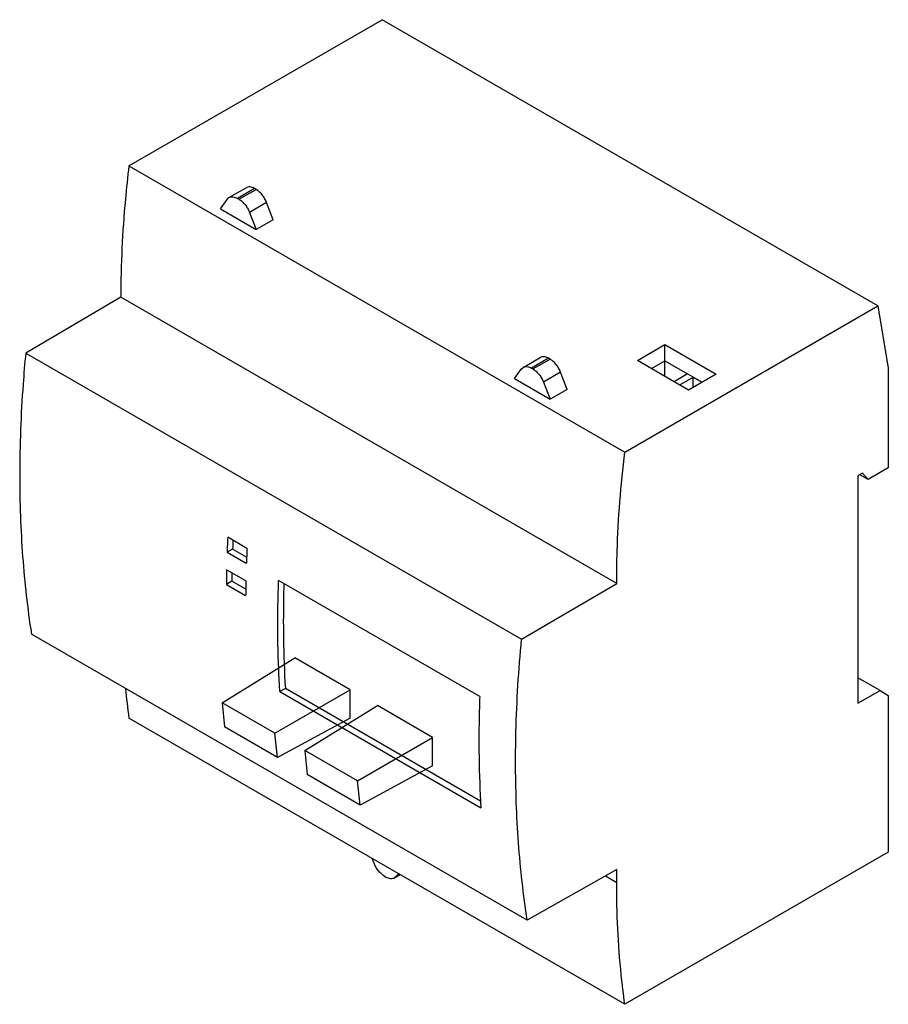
# Model space of a CAD drawing. Header units: millimetres. Extents: x 17 to 128, y 38 to 164.
import ezdxf

# ---------------------------------------------------------------- set-up
doc = ezdxf.new("R2010")
doc.units = ezdxf.units.MM
doc.header["$LTSCALE"] = 13.116557
doc.layers.get('0').update_dxf_attribs({"linetype": 'CONTINUOUS'})

msp = doc.modelspace()

# ---------------------------------------------------------------- linework, layer by layer
at = {"color": 7}
for p, q in [((30.52, 145.29), (63.01, 164.04)), ((126.65, 127.3), (63.01, 164.04)), ((30.52, 145.29), (94.16, 108.54)), ((43.36, 141.2), (45.56, 142.47)), ((46.66, 142.36), (44.46, 141.1)), ((44.65, 140.99), (46.84, 142.25)), ((46.84, 142.25), (46.66, 142.36)), ((42.26, 139.76), (43.12, 140.97)), ((43.12, 140.97), (43.36, 141.2)), ((44.65, 140.99), (44.46, 141.1)), ((48.19, 140.58), (46, 139.31)), ((49.04, 138.37), (48.19, 140.58)), ((42.26, 139.76), (46.85, 137.1)), ((46, 139.31), (46.85, 137.1)), ((49.04, 138.37), (46.85, 137.1)), ((29.48, 128.43), (17.28, 121.26)), ((93.12, 91.69), (29.48, 128.43)), ((94.16, 108.54), (126.65, 127.3)), ((126.65, 127.3), (127.98, 119.33)), ((95.78, 120.31), (99.31, 122.35)), ((99.31, 120.27), (99.31, 122.35)), ((99.31, 122.35), (105.89, 118.56)), ((17.28, 121.26), (80.92, 84.52)), ((81.1, 119.42), (83.29, 120.69)), ((84.39, 120.58), (82.2, 119.31)), ((82.38, 119.21), (84.57, 120.47)), ((84.57, 120.47), (84.39, 120.58)), ((102.35, 116.51), (95.78, 120.31)), ((97.58, 119.27), (99.31, 120.27)), ((99.29, 118.28), (99.29, 120.26)), ((99.3, 120.26), (102.22, 118.57)), ((99.31, 120.27), (104.09, 117.51)), ((79.99, 117.97), (80.85, 119.19)), ((80.85, 119.19), (81.1, 119.42)), ((82.38, 119.21), (82.2, 119.31)), ((85.92, 118.8), (83.73, 117.53)), ((86.78, 116.59), (85.92, 118.8)), ((127.98, 119.33), (127.98, 106.51)), ((79.99, 117.97), (84.58, 115.32)), ((83.73, 117.53), (84.58, 115.32)), ((102.22, 118.57), (100.51, 117.58)), ((101.23, 117.16), (102.94, 118.15)), ((105.89, 118.56), (102.35, 116.51)), ((102.94, 116.86), (102.94, 118.15)), ((102.94, 118.15), (104.07, 117.5)), ((86.78, 116.59), (84.58, 115.32)), ((127.98, 106.51), (125.4, 105.02)), ((124.66, 105.82), (124.09, 105.49)), ((124.09, 105.49), (124.09, 76.34)), ((125.4, 105.02), (124.34, 105.64)), ((125.4, 105.02), (124.66, 105.82)), ((45.67, 96.18), (43.2, 97.61)), ((43.83, 96.08), (43.12, 95.71)), ((45.62, 95.04), (43.83, 96.08)), ((43.12, 95.71), (45.59, 94.28)), ((45.53, 92.01), (43.06, 93.44)), ((43.73, 91.97), (43.03, 91.56)), ((43.03, 91.56), (45.5, 90.14)), ((45.51, 90.94), (43.73, 91.97)), ((75.55, 77.18), (49.74, 92.08)), ((80.92, 84.52), (93.12, 91.69)), ((81.65, 48.45), (18.01, 85.19)), ((42.48, 76.38), (51.83, 82.13)), ((58.9, 78.05), (51.83, 82.13)), ((126.92, 77.95), (124.09, 79.58)), ((49.26, 72.46), (58.9, 78.05)), ((50.6, 78.21), (49.89, 77.8)), ((49.89, 77.8), (75.7, 62.9)), ((75.66, 63.74), (50.6, 78.21)), ((58.9, 74.39), (58.9, 78.05)), ((124.09, 76.34), (126.92, 77.95)), ((126.92, 77.95), (127.98, 77.32)), ((127.98, 77.32), (127.98, 57.2)), ((49.26, 72.46), (42.48, 76.38)), ((42.48, 76.38), (42.79, 73.28)), ((53.08, 70.26), (62.43, 76.01)), ((69.5, 71.93), (62.43, 76.01)), ((94.16, 37.67), (30.52, 74.41)), ((58.9, 74.39), (49.58, 69.36)), ((49.58, 69.36), (42.79, 73.28)), ((49.58, 69.36), (49.26, 72.46)), ((59.87, 66.34), (69.5, 71.93)), ((69.5, 68.27), (69.5, 71.93)), ((59.87, 66.34), (53.08, 70.26)), ((53.08, 70.26), (53.39, 67.16)), ((69.5, 68.27), (60.19, 63.23)), ((60.19, 63.23), (53.39, 67.16)), ((60.19, 63.23), (59.87, 66.34)), ((127.98, 57.2), (94.16, 37.67)), ((61.98, 55.78), (61.75, 56.38)), ((65.1, 54.45), (64.86, 54.12)), ((64.86, 54.12), (65.27, 54.35)), ((93.12, 54.96), (81.65, 48.45)), ((93.12, 53.32), (93.12, 54.96)), ((63.33, 54.11), (63.51, 54)), ((64.61, 53.89), (65.34, 54.31)), ((64.86, 54.12), (64.61, 53.89)), ((91.69, 54.15), (93.12, 53.32))]:
    msp.add_line(p, q, dxfattribs=at)
for centre, radius, start, end in [((204.69, 90.03), 161.67, 177.3126, 177.9868), ((204.14, 90.47), 160.41, 177.5874, 177.9945), ((207.71, 88.58), 162.21, 177.3137, 177.9857), ((197.51, 90.22), 154.49, 178.8057, 179.5017), ((196.96, 90.65), 153.23, 179.1071, 179.5097), ((200.53, 88.78), 155.03, 178.8069, 179.5005), ((205.1, 86.82), 154.76, 178.2004, 179.9878), ((133.82, 88.78), 104.29, 185.8186, 187.9163)]:
    msp.add_arc(centre, radius, start, end, dxfattribs=at)
for points, knots in [([(30.52, 145.29), (30.35, 143.85), (29.76, 138.25), (29.48, 132.62), (29.48, 128.43)], [0, 0, 0, 0, 0.256374, 1, 1, 1, 1]), ([(46.66, 142.36), (46.56, 142.42), (46.37, 142.51), (46.07, 142.58), (45.8, 142.57), (45.63, 142.51), (45.56, 142.47)], [0, 0, 0, 0, 0.289698, 0.549085, 0.782197, 1, 1, 1, 1]), ([(48.19, 140.58), (48.12, 140.76), (47.95, 141.1), (47.63, 141.57), (47.27, 141.96), (46.98, 142.17), (46.84, 142.25)], [0, 0, 0, 0, 0.261229, 0.522457, 0.772028, 1, 1, 1, 1]), ([(43.36, 141.2), (43.44, 141.25), (43.6, 141.31), (43.88, 141.31), (44.18, 141.24), (44.37, 141.15), (44.46, 141.1)], [0, 0, 0, 0, 0.217803, 0.450915, 0.710302, 1, 1, 1, 1]), ([(44.65, 140.99), (44.79, 140.91), (45.07, 140.7), (45.44, 140.3), (45.76, 139.84), (45.93, 139.49), (46, 139.31)], [0, 0, 0, 0, 0.227972, 0.477543, 0.738771, 1, 1, 1, 1]), ([(17.28, 121.26), (17.15, 119.93), (16.71, 114.71), (16.51, 109.46), (16.51, 105.55)], [0, 0, 0, 0, 0.255146, 1, 1, 1, 1]), ([(84.39, 120.58), (84.29, 120.63), (84.1, 120.72), (83.8, 120.8), (83.53, 120.79), (83.36, 120.73), (83.29, 120.69)], [0, 0, 0, 0, 0.289698, 0.549085, 0.782197, 1, 1, 1, 1]), ([(85.92, 118.8), (85.85, 118.97), (85.68, 119.32), (85.37, 119.78), (85, 120.18), (84.72, 120.39), (84.57, 120.47)], [0, 0, 0, 0, 0.261229, 0.522457, 0.772028, 1, 1, 1, 1]), ([(81.1, 119.42), (81.17, 119.46), (81.34, 119.52), (81.61, 119.53), (81.91, 119.46), (82.1, 119.37), (82.2, 119.31)], [0, 0, 0, 0, 0.217803, 0.450915, 0.710302, 1, 1, 1, 1]), ([(82.38, 119.21), (82.52, 119.12), (82.8, 118.91), (83.17, 118.52), (83.49, 118.05), (83.66, 117.71), (83.73, 117.53)], [0, 0, 0, 0, 0.227972, 0.477543, 0.738771, 1, 1, 1, 1]), ([(93.12, 91.69), (93.12, 93.06), (93.21, 98.69), (93.65, 104.31), (94.16, 108.54)], [0, 0, 0, 0, 0.243614, 1, 1, 1, 1]), ([(16.51, 105.55), (16.51, 102.07), (16.74, 95.26), (17.5, 88.48), (18.01, 85.19)], [0, 0, 0, 0, 0.510947, 1, 1, 1, 1]), ([(49.63, 86.43), (49.63, 86.9), (49.64, 88.78), (49.69, 90.66), (49.74, 92.08)], [0, 0, 0, 0, 0.248038, 1, 1, 1, 1]), ([(49.89, 77.8), (49.85, 78.51), (49.7, 81.38), (49.63, 84.26), (49.63, 86.43)], [0, 0, 0, 0, 0.246753, 1, 1, 1, 1]), ([(50.34, 86.86), (50.34, 86.13), (50.36, 83.24), (50.47, 80.36), (50.6, 78.21)], [0, 0, 0, 0, 0.25329, 1, 1, 1, 1]), ([(80.15, 68.81), (80.15, 70.1), (80.21, 75.34), (80.54, 80.58), (80.92, 84.52)], [0, 0, 0, 0, 0.244852, 1, 1, 1, 1]), ([(75.55, 77.18), (75.53, 76.7), (75.47, 74.82), (75.44, 72.94), (75.44, 71.53)], [0, 0, 0, 0, 0.251964, 1, 1, 1, 1]), ([(75.44, 71.53), (75.44, 70.8), (75.46, 67.92), (75.57, 65.04), (75.7, 62.9)], [0, 0, 0, 0, 0.25326, 1, 1, 1, 1]), ([(81.65, 48.45), (81.14, 51.74), (80.38, 58.52), (80.15, 65.33), (80.15, 68.81)], [0, 0, 0, 0, 0.489053, 1, 1, 1, 1]), ([(63.33, 54.11), (63.19, 54.19), (62.91, 54.4), (62.54, 54.79), (62.22, 55.26), (62.05, 55.6), (61.98, 55.78)], [0, 0, 0, 0, 0.227972, 0.477543, 0.738771, 1, 1, 1, 1]), ([(64.61, 53.89), (64.54, 53.85), (64.37, 53.79), (64.1, 53.78), (63.8, 53.85), (63.61, 53.94), (63.51, 54)], [0, 0, 0, 0, 0.217803, 0.450915, 0.710302, 1, 1, 1, 1]), ([(94.16, 37.67), (93.99, 38.93), (93.36, 44.12), (93.12, 49.36), (93.12, 53.32)], [0, 0, 0, 0, 0.242661, 1, 1, 1, 1])]:
    msp.add_open_spline(points, degree=3, knots=knots, dxfattribs=at)

doc.saveas('drawing.dxf')
